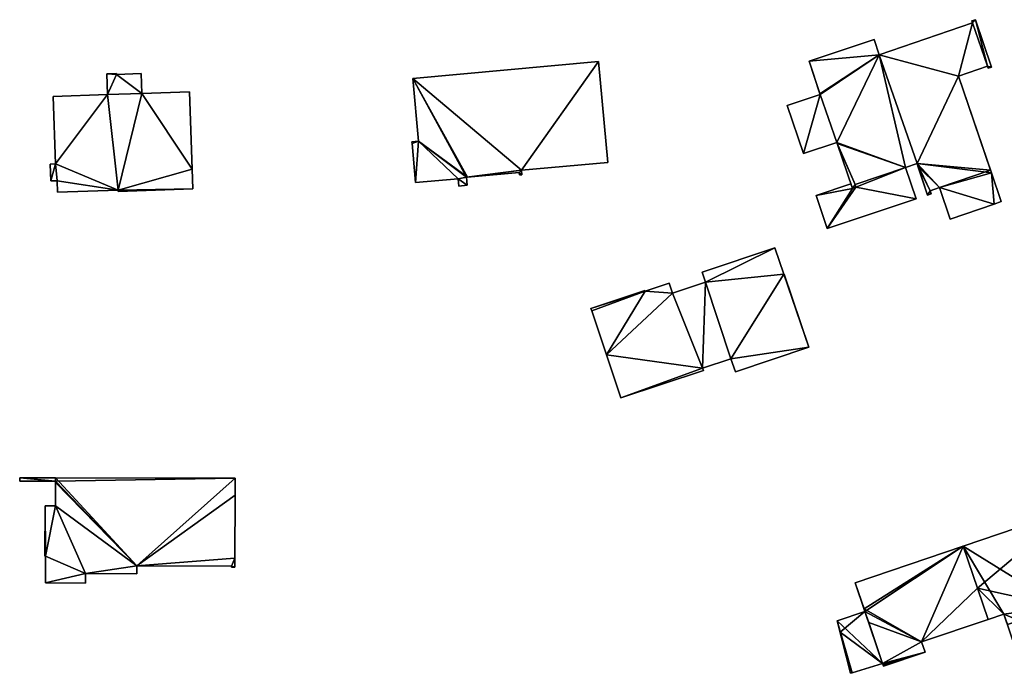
# Model space of a CAD drawing. Header units: inches. Extents: x 2560404 to 2560853, y 1205409 to 1205682.
# Tile 4 of 15: x 2560565 to 2560663, y 1205496 to 1205561. Entities that reach past the tile are written whole.
import ezdxf

# ---------------------------------------------------------------- set-up
doc = ezdxf.new("R2010")
doc.units = ezdxf.units.IN
doc.header["$MEASUREMENT"] = 0
for name, color, linetype in [('bati3d_lod1_hmax_bat', 10, 'Continuous'), ('bati3d_lod1_hmax_pt_bat', 10, 'Continuous'), ('bati3d_lod1_hmax_sout', 10, 'Continuous')]:
    doc.layers.add(name, color=color, linetype=linetype)

msp = doc.modelspace()

# ---------------------------------------------------------------- meshes
at = {"layer": 'bati3d_lod1_hmax_bat', "color": 22, "true_color": 0xdb4436}
mesh = msp.add_polyface(dxfattribs=at)
corners = [(2560650.906, 1205557.284, 613.504), (2560643.915, 1205556.651, 613.504), (2560650.397, 1205558.811, 613.504), (2560644.999, 1205553.398, 613.504), (2560643.364, 1205547.44, 613.504), (2560641.753, 1205552.227, 613.504), (2560645.022, 1205553.328, 613.504), (2560660.19, 1205560.454, 613.504), (2560660.12, 1205560.661, 613.504), (2560660.469, 1205560.78, 613.504), (2560662.078, 1205556.067, 613.504), (2560661.69, 1205556.155, 613.504), (2560646.724, 1205548.461, 613.504), (2560648.493, 1205544.364, 613.504), (2560648.232, 1205543.982, 613.504), (2560658.774, 1205555.158, 613.504), (2560662.35, 1205542.421, 613.504), (2560662.066, 1205545.512, 613.504), (2560663.041, 1205542.657, 613.504), (2560646.691, 1205548.56, 613.504), (2560653.526, 1205546.057, 613.504), (2560648.582, 1205544.1, 613.504), (2560661.758, 1205555.958, 613.504), (2560657.959, 1205540.92, 613.504), (2560656.888, 1205544.058, 613.504), (2560654.665, 1205546.44, 613.504), (2560655.716, 1205543.311, 613.504), (2560655.958, 1205543.74, 613.504), (2560656.064, 1205543.43, 613.504), (2560654.752, 1205546.18, 613.504), (2560660.19, 1205560.454, 622.945), (2560660.12, 1205560.661, 622.945), (2560650.906, 1205557.284, 622.945), (2560650.397, 1205558.811, 622.945), (2560643.915, 1205556.651, 622.945), (2560644.999, 1205553.398, 622.945), (2560645.022, 1205553.328, 622.945), (2560641.753, 1205552.227, 622.945), (2560643.364, 1205547.44, 622.945), (2560646.691, 1205548.56, 622.945), (2560646.724, 1205548.461, 622.945), (2560648.232, 1205543.982, 622.945), (2560648.582, 1205544.1, 622.945), (2560648.493, 1205544.364, 622.945), (2560653.526, 1205546.057, 622.945), (2560654.665, 1205546.44, 622.945), (2560654.752, 1205546.18, 622.945), (2560655.716, 1205543.311, 622.945), (2560656.064, 1205543.43, 622.945), (2560655.958, 1205543.74, 622.945), (2560656.888, 1205544.058, 622.945), (2560657.959, 1205540.92, 622.945), (2560662.35, 1205542.421, 622.945), (2560663.041, 1205542.657, 622.945), (2560662.066, 1205545.512, 622.945), (2560658.774, 1205555.158, 622.945), (2560661.69, 1205556.155, 622.945), (2560661.758, 1205555.958, 622.945), (2560662.078, 1205556.067, 622.945), (2560660.469, 1205560.78, 622.945)]
mesh.append_faces([[corners[k] for k in face] for face in [(32, 39, 44), (45, 50, 54), (32, 36, 39), (54, 50, 52), (32, 45, 55), (30, 56, 59), (32, 44, 45), (45, 46, 50), (50, 46, 49), (44, 40, 43), (46, 47, 49), (49, 47, 48), (55, 56, 30), (39, 36, 38), (44, 39, 40), (42, 43, 41), (45, 54, 55), (43, 40, 41), (50, 51, 52), (57, 58, 56), (35, 36, 32), (53, 54, 52), (32, 55, 30), (34, 35, 32), (37, 38, 36), (58, 59, 56), (30, 59, 31), (33, 34, 32), (9, 8, 31), (9, 31, 59), (10, 9, 59), (10, 59, 58), (22, 10, 58), (22, 58, 57), (11, 22, 57), (11, 57, 56), (15, 11, 56), (15, 56, 55), (17, 15, 55), (17, 55, 54), (18, 17, 54), (18, 54, 53), (16, 18, 53), (16, 53, 52), (23, 16, 52), (23, 52, 51), (24, 23, 51), (24, 51, 50), (27, 24, 50), (27, 50, 49), (28, 27, 49), (28, 49, 48), (26, 28, 48), (26, 48, 47), (29, 26, 47), (29, 47, 46), (25, 29, 45), (29, 46, 45), (20, 25, 45), (20, 45, 44), (13, 20, 44), (13, 44, 43), (21, 13, 43), (21, 43, 42), (14, 21, 42), (14, 42, 41), (12, 14, 41), (12, 41, 40), (19, 12, 39), (12, 40, 39), (4, 19, 39), (4, 39, 38), (5, 4, 38), (5, 38, 37), (6, 5, 37), (6, 37, 36), (3, 6, 36), (3, 36, 35), (1, 3, 34), (3, 35, 34), (2, 1, 34), (2, 34, 33), (0, 2, 33), (0, 33, 32), (7, 0, 32), (7, 32, 30), (8, 7, 30), (8, 30, 31), (17, 24, 25), (0, 20, 19), (16, 24, 17), (25, 0, 15), (6, 0, 19), (11, 7, 9), (27, 29, 24), (25, 20, 0), (24, 29, 25), (20, 13, 12), (27, 26, 29), (15, 7, 11), (26, 27, 28), (17, 25, 15), (16, 23, 24), (22, 11, 10), (14, 13, 21), (19, 4, 6), (19, 20, 12), (16, 17, 18), (15, 0, 7), (12, 13, 14), (0, 6, 3), (10, 11, 9), (7, 8, 9), (4, 5, 6), (0, 3, 1), (0, 1, 2)]])
mesh = msp.add_polyface(dxfattribs=at)
corners = [(2560609.89, 1205544.288, 615.874), (2560609.059, 1205544.213, 615.874), (2560608.993, 1205544.944, 615.874), (2560623.88, 1205546.551, 615.874), (2560615.305, 1205545.776, 615.874), (2560622.954, 1205556.611, 615.874), (2560615.084, 1205545.313, 615.874), (2560615.063, 1205545.553, 615.874), (2560615.344, 1205545.336, 615.874), (2560604.475, 1205554.934, 615.874), (2560605.029, 1205548.676, 615.874), (2560604.751, 1205544.56, 615.874), (2560604.401, 1205548.435, 615.874), (2560609.818, 1205545.079, 615.874), (2560604.385, 1205548.613, 615.874), (2560615.344, 1205545.336, 624.014), (2560615.084, 1205545.313, 624.014), (2560615.305, 1205545.776, 624.014), (2560623.88, 1205546.551, 624.014), (2560622.954, 1205556.611, 624.014), (2560604.475, 1205554.934, 624.014), (2560605.029, 1205548.676, 624.014), (2560604.385, 1205548.613, 624.014), (2560604.401, 1205548.435, 624.014), (2560604.751, 1205544.56, 624.014), (2560608.993, 1205544.944, 624.014), (2560609.059, 1205544.213, 624.014), (2560609.89, 1205544.288, 624.014), (2560609.818, 1205545.079, 624.014), (2560615.063, 1205545.553, 624.014)]
mesh.append_faces([[corners[k] for k in face] for face in [(28, 21, 25), (17, 20, 28), (28, 29, 17), (20, 21, 28), (21, 22, 23), (21, 23, 24), (21, 24, 25), (27, 28, 25), (29, 16, 15), (29, 15, 17), (19, 20, 17), (25, 26, 27), (18, 19, 17), (7, 6, 16), (7, 16, 29), (13, 7, 29), (13, 29, 28), (0, 13, 28), (0, 28, 27), (1, 0, 27), (1, 27, 26), (2, 1, 26), (2, 26, 25), (11, 2, 25), (11, 25, 24), (12, 11, 24), (12, 24, 23), (14, 12, 23), (14, 23, 22), (10, 14, 22), (10, 22, 21), (9, 10, 21), (9, 21, 20), (5, 9, 20), (5, 20, 19), (3, 5, 19), (3, 19, 18), (4, 3, 18), (4, 18, 17), (8, 4, 17), (8, 17, 15), (6, 8, 15), (6, 15, 16), (13, 2, 10), (13, 9, 4), (13, 10, 9), (4, 7, 13), (10, 12, 14), (0, 2, 13), (2, 11, 10), (10, 11, 12), (9, 5, 4), (7, 4, 8), (6, 7, 8), (3, 4, 5), (0, 1, 2)]])
mesh = msp.add_polyface(dxfattribs=at)
corners = [(2560574.093, 1205553.316, 617.665), (2560568.913, 1205546.417, 617.665), (2560568.696, 1205553.14, 617.665), (2560574.027, 1205555.384, 617.665), (2560574.999, 1205555.335, 617.665), (2560574.996, 1205555.415, 617.665), (2560568.438, 1205544.714, 617.665), (2560568.394, 1205546.401, 617.665), (2560577.492, 1205553.427, 617.665), (2560577.428, 1205555.415, 617.665), (2560575.151, 1205543.793, 617.665), (2560569.125, 1205543.597, 617.665), (2560569.087, 1205544.735, 617.665), (2560582.508, 1205545.893, 617.665), (2560582.259, 1205553.582, 617.665), (2560582.571, 1205543.925, 617.665), (2560575.155, 1205543.683, 617.665), (2560574.027, 1205555.384, 626.158), (2560574.996, 1205555.415, 626.158), (2560574.093, 1205553.316, 626.158), (2560568.696, 1205553.14, 626.158), (2560568.913, 1205546.417, 626.158), (2560568.394, 1205546.401, 626.158), (2560568.438, 1205544.714, 626.158), (2560569.087, 1205544.735, 626.158), (2560569.125, 1205543.597, 626.158), (2560575.151, 1205543.793, 626.158), (2560575.155, 1205543.683, 626.158), (2560582.571, 1205543.925, 626.158), (2560582.508, 1205545.893, 626.158), (2560582.259, 1205553.582, 626.158), (2560577.492, 1205553.427, 626.158), (2560577.428, 1205555.415, 626.158), (2560574.999, 1205555.335, 626.158)]
mesh.append_faces([[corners[k] for k in face] for face in [(19, 26, 31), (21, 24, 26), (21, 26, 19), (31, 26, 29), (19, 31, 33), (21, 23, 24), (24, 25, 26), (26, 27, 28), (22, 23, 21), (26, 28, 29), (33, 17, 19), (20, 21, 19), (31, 29, 30), (33, 31, 32), (17, 33, 18), (4, 5, 18), (4, 18, 33), (9, 4, 33), (9, 33, 32), (8, 9, 32), (8, 32, 31), (14, 8, 31), (14, 31, 30), (13, 14, 30), (13, 30, 29), (15, 13, 29), (15, 29, 28), (16, 15, 28), (16, 28, 27), (10, 16, 27), (10, 27, 26), (11, 10, 26), (11, 26, 25), (12, 11, 25), (12, 25, 24), (6, 12, 24), (6, 24, 23), (7, 6, 23), (7, 23, 22), (1, 7, 22), (1, 22, 21), (2, 1, 21), (2, 21, 20), (0, 2, 20), (0, 20, 19), (3, 0, 19), (3, 19, 17), (5, 3, 17), (5, 17, 18), (8, 10, 0), (13, 10, 8), (1, 10, 12), (8, 0, 4), (0, 10, 1), (13, 15, 10), (10, 15, 16), (13, 8, 14), (1, 12, 6), (10, 11, 12), (8, 4, 9), (1, 6, 7), (3, 5, 4), (0, 3, 4), (0, 1, 2)]])
mesh = msp.add_polyface(dxfattribs=at)
corners = [(2560640.5, 1205538.063, 613.994), (2560633.614, 1205534.651, 613.994), (2560633.281, 1205535.648, 613.994), (2560627.589, 1205533.743, 613.994), (2560622.208, 1205532.006, 613.994), (2560627.57, 1205533.8, 613.994), (2560641.441, 1205535.441, 613.994), (2560643.906, 1205528.153, 613.994), (2560641.393, 1205535.425, 613.994), (2560636.578, 1205525.709, 613.994), (2560636.145, 1205527.011, 613.994), (2560629.989, 1205534.546, 613.994), (2560630.322, 1205533.55, 613.994), (2560633.321, 1205526.07, 613.994), (2560625.173, 1205523.108, 613.994), (2560623.746, 1205527.393, 613.994), (2560622.281, 1205531.788, 613.994), (2560633.394, 1205525.852, 613.994), (2560633.614, 1205534.651, 618.856), (2560633.281, 1205535.648, 618.856), (2560630.322, 1205533.55, 618.856), (2560629.989, 1205534.546, 618.856), (2560627.589, 1205533.743, 618.856), (2560627.57, 1205533.8, 618.856), (2560622.208, 1205532.006, 618.856), (2560622.281, 1205531.788, 618.856), (2560623.746, 1205527.393, 618.856), (2560625.173, 1205523.108, 618.856), (2560633.394, 1205525.852, 618.856), (2560633.321, 1205526.07, 618.856), (2560636.145, 1205527.011, 618.856), (2560636.578, 1205525.709, 618.856), (2560643.906, 1205528.153, 618.856), (2560641.441, 1205535.441, 618.856), (2560641.393, 1205535.425, 618.856), (2560640.5, 1205538.063, 618.856)]
mesh.append_faces([[corners[k] for k in face] for face in [(22, 26, 20), (20, 26, 29), (32, 34, 30), (34, 18, 30), (29, 30, 18), (20, 29, 18), (22, 24, 25), (22, 25, 26), (29, 27, 28), (30, 31, 32), (21, 22, 20), (29, 26, 27), (34, 32, 33), (18, 34, 35), (18, 35, 19), (23, 24, 22), (0, 2, 19), (0, 19, 35), (8, 0, 35), (8, 35, 34), (6, 8, 34), (6, 34, 33), (7, 6, 33), (7, 33, 32), (9, 7, 32), (9, 32, 31), (10, 9, 31), (10, 31, 30), (13, 10, 30), (13, 30, 29), (17, 13, 29), (17, 29, 28), (14, 17, 28), (14, 28, 27), (15, 14, 27), (15, 27, 26), (16, 15, 26), (16, 26, 25), (4, 16, 25), (4, 25, 24), (5, 4, 24), (5, 24, 23), (3, 5, 23), (3, 23, 22), (11, 3, 22), (11, 22, 21), (12, 11, 21), (12, 21, 20), (1, 12, 20), (1, 20, 18), (2, 1, 18), (2, 18, 19), (15, 12, 13), (12, 15, 3), (8, 10, 1), (8, 7, 10), (1, 10, 13), (17, 14, 13), (3, 15, 16), (3, 16, 4), (1, 13, 12), (13, 14, 15), (3, 11, 12), (7, 9, 10), (1, 0, 8), (6, 7, 8), (3, 4, 5), (0, 1, 2)]])
mesh = msp.add_polyface(dxfattribs=at)
corners = [(2560586.792, 1205515.102, 613.738), (2560568.927, 1205514.802, 613.738), (2560565.35, 1205515.145, 613.738), (2560565.349, 1205514.815, 613.738), (2560586.788, 1205513.42, 613.738), (2560577.019, 1205506.373, 613.738), (2560571.889, 1205505.623, 613.738), (2560571.885, 1205504.663, 613.738), (2560567.917, 1205504.679, 613.738), (2560586.445, 1205506.247, 613.738), (2560586.445, 1205506.337, 613.738), (2560586.775, 1205506.246, 613.738), (2560586.776, 1205507.135, 613.738), (2560567.878, 1205512.376, 613.738), (2560567.928, 1205507.337, 613.738), (2560567.858, 1205507.338, 613.738), (2560577.016, 1205505.603, 613.738), (2560568.917, 1205512.372, 613.738), (2560586.792, 1205515.102, 621.027), (2560586.788, 1205513.42, 621.027), (2560565.35, 1205515.145, 621.027), (2560565.349, 1205514.815, 621.027), (2560568.927, 1205514.802, 621.027), (2560568.917, 1205512.372, 621.027), (2560567.878, 1205512.376, 621.027), (2560567.858, 1205507.338, 621.027), (2560567.928, 1205507.337, 621.027), (2560567.917, 1205504.679, 621.027), (2560571.885, 1205504.663, 621.027), (2560571.889, 1205505.623, 621.027), (2560577.016, 1205505.603, 621.027), (2560577.019, 1205506.373, 621.027), (2560586.445, 1205506.337, 621.027), (2560586.445, 1205506.247, 621.027), (2560586.775, 1205506.246, 621.027), (2560586.776, 1205507.135, 621.027)]
mesh.append_faces([[corners[k] for k in face] for face in [(26, 29, 23), (23, 29, 31), (22, 31, 18), (24, 26, 23), (22, 23, 31), (26, 27, 29), (25, 26, 24), (32, 35, 31), (34, 35, 32), (35, 19, 31), (21, 22, 20), (29, 30, 31), (20, 22, 18), (31, 19, 18), (27, 28, 29), (33, 34, 32), (12, 4, 19), (12, 19, 35), (11, 12, 35), (11, 35, 34), (9, 11, 34), (9, 34, 33), (10, 9, 33), (10, 33, 32), (5, 10, 32), (5, 32, 31), (16, 5, 31), (16, 31, 30), (6, 16, 30), (6, 30, 29), (7, 6, 29), (7, 29, 28), (8, 7, 28), (8, 28, 27), (14, 8, 27), (14, 27, 26), (15, 14, 26), (15, 26, 25), (13, 15, 25), (13, 25, 24), (17, 13, 24), (17, 24, 23), (1, 17, 23), (1, 23, 22), (3, 1, 22), (3, 22, 21), (2, 3, 21), (2, 21, 20), (0, 2, 20), (0, 20, 18), (4, 0, 18), (4, 18, 19), (17, 5, 6), (14, 17, 6), (0, 5, 1), (5, 12, 10), (1, 5, 17), (14, 13, 17), (5, 16, 6), (14, 6, 8), (13, 14, 15), (4, 12, 5), (10, 12, 11), (9, 10, 11), (6, 7, 8), (4, 5, 0), (1, 3, 2), (0, 1, 2)]])
mesh = msp.add_polyface(dxfattribs=at)
corners = [(2560672.813, 1205503.67, 606.494), (2560668.933, 1205502.345, 606.494), (2560669.996, 1205511.982, 606.494), (2560659.245, 1205508.333, 606.494), (2560663.301, 1205501.584, 606.494), (2560661.739, 1205501.05, 606.494), (2560669.284, 1205501.314, 606.494), (2560668.351, 1205499.486, 606.494), (2560664.471, 1205498.16, 606.494), (2560672.813, 1205503.67, 614.287), (2560668.933, 1205502.345, 614.287), (2560669.996, 1205511.982, 614.287), (2560659.245, 1205508.333, 614.287), (2560661.739, 1205501.05, 614.287), (2560663.301, 1205501.584, 614.287), (2560664.471, 1205498.16, 614.287), (2560668.351, 1205499.486, 614.287), (2560669.284, 1205501.314, 614.287)]
mesh.append_faces([[corners[k] for k in face] for face in [(14, 10, 12), (16, 10, 14), (12, 10, 11), (10, 9, 11), (16, 17, 10), (13, 14, 12), (15, 16, 14), (6, 1, 10), (6, 10, 17), (7, 6, 17), (7, 17, 16), (8, 7, 16), (8, 16, 15), (4, 8, 15), (4, 15, 14), (5, 4, 14), (5, 14, 13), (3, 5, 13), (3, 13, 12), (2, 3, 12), (2, 12, 11), (0, 2, 11), (0, 11, 9), (1, 0, 9), (1, 9, 10), (4, 1, 7), (3, 1, 4), (8, 4, 7), (1, 6, 7), (3, 4, 5), (2, 1, 3), (0, 1, 2)]])
mesh = msp.add_polyface(dxfattribs=at)
corners = [(2560648.04, 1205495.68, 606.957), (2560646.722, 1205500.913, 606.957), (2560648.197, 1205495.729, 606.957), (2560655.471, 1205497.781, 606.957), (2560651.33, 1205496.391, 606.957), (2560651.23, 1205496.672, 606.957), (2560649.479, 1205501.847, 606.957), (2560648.513, 1205504.704, 606.957), (2560659.245, 1205508.333, 606.957), (2560661.739, 1205501.05, 606.957), (2560655.121, 1205498.831, 606.957), (2560646.722, 1205500.913, 614.284), (2560649.479, 1205501.847, 614.284), (2560648.04, 1205495.68, 614.284), (2560648.197, 1205495.729, 614.284), (2560651.23, 1205496.672, 614.284), (2560651.33, 1205496.391, 614.284), (2560655.471, 1205497.781, 614.284), (2560655.121, 1205498.831, 614.284), (2560661.739, 1205501.05, 614.284), (2560659.245, 1205508.333, 614.284), (2560648.513, 1205504.704, 614.284)]
mesh.append_faces([[corners[k] for k in face] for face in [(18, 12, 15), (20, 12, 18), (14, 15, 11), (16, 17, 15), (17, 18, 15), (14, 11, 13), (15, 12, 11), (19, 20, 18), (21, 12, 20), (7, 6, 12), (7, 12, 21), (8, 7, 21), (8, 21, 20), (9, 8, 20), (9, 20, 19), (10, 9, 19), (10, 19, 18), (3, 10, 18), (3, 18, 17), (4, 3, 17), (4, 17, 16), (5, 4, 16), (5, 16, 15), (2, 5, 15), (2, 15, 14), (0, 2, 14), (0, 14, 13), (1, 0, 13), (1, 13, 11), (6, 1, 11), (6, 11, 12), (5, 6, 10), (10, 6, 8), (3, 5, 10), (9, 10, 8), (2, 1, 5), (5, 1, 6), (6, 7, 8), (3, 4, 5), (0, 1, 2)]])
at = {"layer": 'bati3d_lod1_hmax_pt_bat', "color": 22, "true_color": 0xdb4436}
mesh = msp.add_polyface(dxfattribs=at)
corners = [(2560650.906, 1205557.284, 613.504), (2560643.915, 1205556.651, 613.504), (2560650.397, 1205558.811, 613.504), (2560645.022, 1205553.328, 613.504), (2560660.19, 1205560.454, 613.504), (2560660.12, 1205560.661, 613.504), (2560660.469, 1205560.78, 613.504), (2560662.078, 1205556.067, 613.504), (2560661.69, 1205556.155, 613.504), (2560646.691, 1205548.56, 613.504), (2560648.493, 1205544.364, 613.504), (2560648.232, 1205543.982, 613.504), (2560648.582, 1205544.1, 613.504), (2560655.716, 1205543.311, 613.504), (2560655.958, 1205543.74, 613.504), (2560656.064, 1205543.43, 613.504), (2560658.774, 1205555.158, 613.504), (2560661.758, 1205555.958, 613.504), (2560661.969, 1205545.795, 613.504), (2560654.665, 1205546.44, 613.504), (2560656.888, 1205544.058, 613.504), (2560653.526, 1205546.057, 613.504), (2560660.19, 1205560.454, 623.491), (2560660.12, 1205560.661, 623.491), (2560650.906, 1205557.284, 623.491), (2560650.397, 1205558.811, 623.491), (2560643.915, 1205556.651, 623.491), (2560645.022, 1205553.328, 623.491), (2560646.691, 1205548.56, 623.491), (2560648.232, 1205543.982, 623.491), (2560648.582, 1205544.1, 623.491), (2560648.493, 1205544.364, 623.491), (2560653.526, 1205546.057, 623.491), (2560654.665, 1205546.44, 623.491), (2560655.716, 1205543.311, 623.491), (2560656.064, 1205543.43, 623.491), (2560655.958, 1205543.74, 623.491), (2560656.888, 1205544.058, 623.491), (2560661.969, 1205545.795, 623.491), (2560658.774, 1205555.158, 623.491), (2560661.69, 1205556.155, 623.491), (2560661.758, 1205555.958, 623.491), (2560662.078, 1205556.067, 623.491), (2560660.469, 1205560.78, 623.491)]
mesh.append_faces([[corners[k] for k in face] for face in [(24, 28, 32), (24, 33, 39), (22, 40, 43), (32, 28, 31), (24, 32, 33), (33, 34, 36), (33, 36, 37), (39, 40, 22), (30, 31, 29), (36, 34, 35), (33, 37, 38), (33, 38, 39), (27, 28, 24), (31, 28, 29), (41, 42, 40), (24, 39, 22), (26, 27, 24), (42, 43, 40), (22, 43, 23), (25, 26, 24), (6, 5, 23), (6, 23, 43), (7, 6, 43), (7, 43, 42), (17, 7, 42), (17, 42, 41), (8, 17, 41), (8, 41, 40), (16, 8, 40), (16, 40, 39), (18, 16, 39), (18, 39, 38), (20, 18, 38), (20, 38, 37), (14, 20, 37), (14, 37, 36), (15, 14, 36), (15, 36, 35), (13, 15, 35), (13, 35, 34), (19, 13, 34), (19, 34, 33), (21, 19, 33), (21, 33, 32), (10, 21, 32), (10, 32, 31), (12, 10, 31), (12, 31, 30), (11, 12, 30), (11, 30, 29), (9, 11, 29), (9, 29, 28), (3, 9, 28), (3, 28, 27), (1, 3, 27), (1, 27, 26), (2, 1, 26), (2, 26, 25), (0, 2, 25), (0, 25, 24), (4, 0, 24), (4, 24, 22), (5, 4, 22), (5, 22, 23), (19, 0, 16), (0, 21, 9), (8, 4, 6), (14, 19, 20), (16, 4, 8), (21, 10, 9), (19, 21, 0), (14, 13, 19), (20, 19, 18), (18, 19, 16), (17, 8, 7), (16, 0, 4), (13, 14, 15), (11, 10, 12), (9, 10, 11), (3, 0, 9), (7, 8, 6), (4, 5, 6), (0, 3, 1), (0, 1, 2)]])
mesh = msp.add_polyface(dxfattribs=at)
corners = [(2560609.89, 1205544.288, 615.874), (2560609.059, 1205544.213, 615.874), (2560608.993, 1205544.944, 615.874), (2560623.88, 1205546.551, 615.874), (2560615.305, 1205545.776, 615.874), (2560622.954, 1205556.611, 615.874), (2560615.084, 1205545.313, 615.874), (2560615.063, 1205545.553, 615.874), (2560615.344, 1205545.336, 615.874), (2560604.475, 1205554.934, 615.874), (2560605.029, 1205548.676, 615.874), (2560604.751, 1205544.56, 615.874), (2560604.401, 1205548.435, 615.874), (2560604.385, 1205548.613, 615.874), (2560609.818, 1205545.079, 615.874), (2560609.92, 1205545.088, 615.874), (2560615.344, 1205545.336, 624.016), (2560615.084, 1205545.313, 624.016), (2560615.305, 1205545.776, 624.016), (2560623.88, 1205546.551, 624.016), (2560622.954, 1205556.611, 624.016), (2560604.475, 1205554.934, 624.016), (2560605.029, 1205548.676, 624.016), (2560604.385, 1205548.613, 624.016), (2560604.401, 1205548.435, 624.016), (2560604.751, 1205544.56, 624.016), (2560608.993, 1205544.944, 624.016), (2560609.059, 1205544.213, 624.016), (2560609.89, 1205544.288, 624.016), (2560609.818, 1205545.079, 624.016), (2560609.92, 1205545.088, 624.016), (2560615.063, 1205545.553, 624.016)]
mesh.append_faces([[corners[k] for k in face] for face in [(29, 22, 26), (21, 30, 18), (30, 31, 18), (28, 29, 26), (30, 22, 29), (30, 21, 22), (22, 23, 24), (22, 24, 25), (22, 25, 26), (31, 17, 16), (31, 16, 18), (20, 21, 18), (26, 27, 28), (19, 20, 18), (7, 6, 17), (7, 17, 31), (15, 7, 31), (15, 31, 30), (14, 15, 30), (14, 30, 29), (0, 14, 29), (0, 29, 28), (1, 0, 28), (1, 28, 27), (2, 1, 27), (2, 27, 26), (11, 2, 26), (11, 26, 25), (12, 11, 25), (12, 25, 24), (13, 12, 24), (13, 24, 23), (10, 13, 23), (10, 23, 22), (9, 10, 22), (9, 22, 21), (5, 9, 21), (5, 21, 20), (3, 5, 20), (3, 20, 19), (4, 3, 19), (4, 19, 18), (8, 4, 18), (8, 18, 16), (6, 8, 16), (6, 16, 17), (14, 2, 10), (15, 9, 4), (15, 10, 9), (4, 7, 15), (15, 14, 10), (0, 2, 14), (10, 12, 13), (10, 2, 11), (10, 11, 12), (9, 5, 4), (7, 4, 8), (6, 7, 8), (3, 4, 5), (0, 1, 2)]])
mesh = msp.add_polyface(dxfattribs=at)
corners = [(2560574.093, 1205553.316, 617.665), (2560568.913, 1205546.417, 617.665), (2560568.696, 1205553.14, 617.665), (2560574.027, 1205555.384, 617.665), (2560574.999, 1205555.335, 617.665), (2560574.996, 1205555.415, 617.665), (2560568.438, 1205544.714, 617.665), (2560568.394, 1205546.401, 617.665), (2560577.492, 1205553.427, 617.665), (2560577.428, 1205555.415, 617.665), (2560575.151, 1205543.793, 617.665), (2560569.125, 1205543.597, 617.665), (2560569.087, 1205544.735, 617.665), (2560582.508, 1205545.893, 617.665), (2560582.259, 1205553.582, 617.665), (2560582.571, 1205543.925, 617.665), (2560575.155, 1205543.683, 617.665), (2560574.027, 1205555.384, 626.159), (2560574.996, 1205555.415, 626.159), (2560574.093, 1205553.316, 626.159), (2560568.696, 1205553.14, 626.159), (2560568.913, 1205546.417, 626.159), (2560568.394, 1205546.401, 626.159), (2560568.438, 1205544.714, 626.159), (2560569.087, 1205544.735, 626.159), (2560569.125, 1205543.597, 626.159), (2560575.151, 1205543.793, 626.159), (2560575.155, 1205543.683, 626.159), (2560582.571, 1205543.925, 626.159), (2560582.508, 1205545.893, 626.159), (2560582.259, 1205553.582, 626.159), (2560577.492, 1205553.427, 626.159), (2560577.428, 1205555.415, 626.159), (2560574.999, 1205555.335, 626.159)]
mesh.append_faces([[corners[k] for k in face] for face in [(19, 26, 31), (21, 24, 26), (21, 26, 19), (31, 26, 29), (19, 31, 33), (21, 23, 24), (24, 25, 26), (26, 27, 28), (22, 23, 21), (26, 28, 29), (33, 17, 19), (20, 21, 19), (31, 29, 30), (33, 31, 32), (17, 33, 18), (4, 5, 18), (4, 18, 33), (9, 4, 33), (9, 33, 32), (8, 9, 32), (8, 32, 31), (14, 8, 31), (14, 31, 30), (13, 14, 30), (13, 30, 29), (15, 13, 29), (15, 29, 28), (16, 15, 28), (16, 28, 27), (10, 16, 27), (10, 27, 26), (11, 10, 26), (11, 26, 25), (12, 11, 25), (12, 25, 24), (6, 12, 24), (6, 24, 23), (7, 6, 23), (7, 23, 22), (1, 7, 22), (1, 22, 21), (2, 1, 21), (2, 21, 20), (0, 2, 20), (0, 20, 19), (3, 0, 19), (3, 19, 17), (5, 3, 17), (5, 17, 18), (8, 10, 0), (13, 10, 8), (1, 10, 12), (8, 0, 4), (0, 10, 1), (13, 15, 10), (10, 15, 16), (13, 8, 14), (1, 12, 6), (10, 11, 12), (8, 4, 9), (1, 6, 7), (3, 5, 4), (0, 3, 4), (0, 1, 2)]])
mesh = msp.add_polyface(dxfattribs=at)
corners = [(2560645.022, 1205553.328, 613.504), (2560646.691, 1205548.56, 613.504), (2560643.364, 1205547.44, 613.504), (2560641.753, 1205552.227, 613.504), (2560643.364, 1205547.44, 622.896), (2560641.753, 1205552.227, 622.896), (2560646.691, 1205548.56, 622.896), (2560645.022, 1205553.328, 622.896)]
mesh.append_faces([[corners[k] for k in face] for face in [(5, 4, 7), (4, 6, 7), (0, 3, 5), (0, 5, 7), (1, 0, 7), (1, 7, 6), (2, 1, 6), (2, 6, 4), (3, 2, 4), (3, 4, 5), (3, 0, 2), (0, 1, 2)]])
mesh = msp.add_polyface(dxfattribs=at)
corners = [(2560663.041, 1205542.657, 613.504), (2560662.35, 1205542.421, 613.504), (2560662.066, 1205545.512, 613.504), (2560656.888, 1205544.058, 613.504), (2560661.969, 1205545.795, 613.504), (2560657.959, 1205540.92, 613.504), (2560662.35, 1205542.421, 619.668), (2560657.959, 1205540.92, 619.668), (2560663.041, 1205542.657, 619.668), (2560662.066, 1205545.512, 619.668), (2560661.969, 1205545.795, 619.668), (2560656.888, 1205544.058, 619.668)]
mesh.append_faces([[corners[k] for k in face] for face in [(11, 6, 9), (9, 6, 8), (7, 6, 11), (11, 9, 10), (3, 5, 7), (3, 7, 11), (4, 3, 11), (4, 11, 10), (2, 4, 10), (2, 10, 9), (0, 2, 9), (0, 9, 8), (1, 0, 8), (1, 8, 6), (5, 1, 6), (5, 6, 7), (2, 1, 3), (1, 5, 3), (2, 3, 4), (0, 1, 2)]])
mesh = msp.add_polyface(dxfattribs=at)
corners = [(2560640.5, 1205538.063, 613.994), (2560633.614, 1205534.651, 613.994), (2560633.281, 1205535.648, 613.994), (2560627.589, 1205533.743, 613.994), (2560622.208, 1205532.006, 613.994), (2560627.57, 1205533.8, 613.994), (2560641.441, 1205535.441, 613.994), (2560643.906, 1205528.153, 613.994), (2560641.393, 1205535.425, 613.994), (2560636.578, 1205525.709, 613.994), (2560636.145, 1205527.011, 613.994), (2560629.989, 1205534.546, 613.994), (2560630.322, 1205533.55, 613.994), (2560633.321, 1205526.07, 613.994), (2560625.173, 1205523.108, 613.994), (2560623.746, 1205527.393, 613.994), (2560622.281, 1205531.788, 613.994), (2560633.394, 1205525.852, 613.994), (2560633.614, 1205534.651, 619.161), (2560633.281, 1205535.648, 619.161), (2560630.322, 1205533.55, 619.161), (2560629.989, 1205534.546, 619.161), (2560627.589, 1205533.743, 619.161), (2560627.57, 1205533.8, 619.161), (2560622.208, 1205532.006, 619.161), (2560622.281, 1205531.788, 619.161), (2560623.746, 1205527.393, 619.161), (2560625.173, 1205523.108, 619.161), (2560633.394, 1205525.852, 619.161), (2560633.321, 1205526.07, 619.161), (2560636.145, 1205527.011, 619.161), (2560636.578, 1205525.709, 619.161), (2560643.906, 1205528.153, 619.161), (2560641.441, 1205535.441, 619.161), (2560641.393, 1205535.425, 619.161), (2560640.5, 1205538.063, 619.161)]
mesh.append_faces([[corners[k] for k in face] for face in [(22, 26, 20), (20, 26, 29), (32, 34, 30), (34, 18, 30), (29, 30, 18), (20, 29, 18), (22, 24, 25), (22, 25, 26), (29, 27, 28), (30, 31, 32), (21, 22, 20), (29, 26, 27), (34, 32, 33), (18, 34, 35), (18, 35, 19), (23, 24, 22), (0, 2, 19), (0, 19, 35), (8, 0, 35), (8, 35, 34), (6, 8, 34), (6, 34, 33), (7, 6, 33), (7, 33, 32), (9, 7, 32), (9, 32, 31), (10, 9, 31), (10, 31, 30), (13, 10, 30), (13, 30, 29), (17, 13, 29), (17, 29, 28), (14, 17, 28), (14, 28, 27), (15, 14, 27), (15, 27, 26), (16, 15, 26), (16, 26, 25), (4, 16, 25), (4, 25, 24), (5, 4, 24), (5, 24, 23), (3, 5, 23), (3, 23, 22), (11, 3, 22), (11, 22, 21), (12, 11, 21), (12, 21, 20), (1, 12, 20), (1, 20, 18), (2, 1, 18), (2, 18, 19), (15, 12, 13), (12, 15, 3), (8, 10, 1), (8, 7, 10), (1, 10, 13), (17, 14, 13), (3, 15, 16), (3, 16, 4), (1, 13, 12), (13, 14, 15), (3, 11, 12), (7, 9, 10), (1, 0, 8), (6, 7, 8), (3, 4, 5), (0, 1, 2)]])
mesh = msp.add_polyface(dxfattribs=at)
corners = [(2560565.35, 1205515.145, 613.738), (2560568.927, 1205514.802, 613.738), (2560565.349, 1205514.815, 613.738), (2560568.928, 1205515.138, 613.738), (2560565.349, 1205514.815, 619.397), (2560565.35, 1205515.145, 619.397), (2560568.927, 1205514.802, 619.397), (2560568.928, 1205515.138, 619.397)]
mesh.append_faces([[corners[k] for k in face] for face in [(5, 4, 6), (5, 6, 7), (3, 0, 5), (3, 5, 7), (1, 3, 7), (1, 7, 6), (2, 1, 6), (2, 6, 4), (0, 2, 4), (0, 4, 5), (0, 3, 1), (0, 1, 2)]])
mesh = msp.add_polyface(dxfattribs=at)
corners = [(2560586.792, 1205515.102, 613.738), (2560577.019, 1205506.373, 613.738), (2560568.928, 1205515.138, 613.738), (2560567.878, 1205512.376, 613.738), (2560567.928, 1205507.337, 613.738), (2560567.858, 1205507.338, 613.738), (2560568.927, 1205514.802, 613.738), (2560586.788, 1205513.42, 613.738), (2560568.927, 1205514.7, 613.738), (2560586.445, 1205506.247, 613.738), (2560586.445, 1205506.337, 613.738), (2560586.775, 1205506.246, 613.738), (2560571.889, 1205505.623, 613.738), (2560571.885, 1205504.663, 613.738), (2560567.917, 1205504.679, 613.738), (2560586.776, 1205507.135, 613.738), (2560568.917, 1205512.372, 613.738), (2560577.016, 1205505.603, 613.738), (2560586.792, 1205515.102, 621.044), (2560586.788, 1205513.42, 621.044), (2560568.928, 1205515.138, 621.044), (2560568.927, 1205514.802, 621.044), (2560568.927, 1205514.7, 621.044), (2560568.917, 1205512.372, 621.044), (2560567.878, 1205512.376, 621.044), (2560567.858, 1205507.338, 621.044), (2560567.928, 1205507.337, 621.044), (2560567.917, 1205504.679, 621.044), (2560571.885, 1205504.663, 621.044), (2560571.889, 1205505.623, 621.044), (2560577.016, 1205505.603, 621.044), (2560577.019, 1205506.373, 621.044), (2560586.445, 1205506.337, 621.044), (2560586.445, 1205506.247, 621.044), (2560586.775, 1205506.246, 621.044), (2560586.776, 1205507.135, 621.044)]
mesh.append_faces([[corners[k] for k in face] for face in [(26, 29, 23), (23, 29, 31), (24, 26, 23), (22, 23, 31), (21, 22, 31), (21, 31, 20), (32, 35, 31), (34, 35, 32), (35, 19, 31), (26, 27, 29), (25, 26, 24), (29, 30, 31), (20, 31, 18), (31, 19, 18), (27, 28, 29), (33, 34, 32), (15, 7, 19), (15, 19, 35), (11, 15, 35), (11, 35, 34), (9, 11, 34), (9, 34, 33), (10, 9, 33), (10, 33, 32), (1, 10, 32), (1, 32, 31), (17, 1, 31), (17, 31, 30), (12, 17, 30), (12, 30, 29), (13, 12, 29), (13, 29, 28), (14, 13, 28), (14, 28, 27), (4, 14, 27), (4, 27, 26), (5, 4, 26), (5, 26, 25), (3, 5, 25), (3, 25, 24), (16, 3, 24), (16, 24, 23), (8, 16, 23), (8, 23, 22), (6, 8, 22), (6, 22, 21), (2, 6, 21), (2, 21, 20), (0, 2, 20), (0, 20, 18), (7, 0, 18), (7, 18, 19), (16, 1, 12), (4, 16, 12), (1, 15, 10), (1, 17, 12), (8, 1, 16), (4, 3, 16), (4, 12, 14), (7, 15, 1), (10, 15, 11), (12, 13, 14), (9, 10, 11), (6, 1, 8), (7, 1, 0), (2, 1, 6), (3, 4, 5), (0, 1, 2)]])
mesh = msp.add_polyface(dxfattribs=at)
corners = [(2560669.996, 1205511.982, 606.494), (2560660.677, 1205504.152, 606.494), (2560659.245, 1205508.333, 606.494), (2560672.813, 1205503.67, 606.494), (2560669.295, 1205502.468, 606.494), (2560663.301, 1205501.584, 606.494), (2560661.739, 1205501.05, 606.494), (2560663.657, 1205500.543, 606.494), (2560668.933, 1205502.345, 606.494), (2560669.996, 1205511.982, 614.284), (2560672.813, 1205503.67, 614.284), (2560659.245, 1205508.333, 614.284), (2560660.677, 1205504.152, 614.284), (2560661.739, 1205501.05, 614.284), (2560663.301, 1205501.584, 614.284), (2560663.657, 1205500.543, 614.284), (2560668.933, 1205502.345, 614.284), (2560669.295, 1205502.468, 614.284)]
mesh.append_faces([[corners[k] for k in face] for face in [(12, 14, 16), (12, 16, 9), (12, 9, 11), (13, 14, 12), (17, 10, 9), (15, 16, 14), (16, 17, 9), (4, 3, 10), (4, 10, 17), (8, 4, 17), (8, 17, 16), (7, 8, 16), (7, 16, 15), (5, 7, 15), (5, 15, 14), (6, 5, 14), (6, 14, 13), (1, 6, 13), (1, 13, 12), (2, 1, 12), (2, 12, 11), (0, 2, 11), (0, 11, 9), (3, 0, 9), (3, 9, 10), (8, 5, 1), (8, 1, 0), (8, 0, 4), (7, 5, 8), (1, 5, 6), (0, 3, 4), (0, 1, 2)]])
mesh = msp.add_polyface(dxfattribs=at)
corners = [(2560649.857, 1205500.729, 606.957), (2560655.121, 1205498.831, 606.957), (2560651.23, 1205496.672, 606.957), (2560649.479, 1205501.847, 606.957), (2560651.33, 1205496.391, 606.957), (2560651.286, 1205496.515, 606.957), (2560655.471, 1205497.781, 606.957), (2560659.245, 1205508.333, 606.957), (2560649.39, 1205502.111, 606.957), (2560648.513, 1205504.704, 606.957), (2560660.677, 1205504.152, 606.957), (2560661.739, 1205501.05, 606.957), (2560649.857, 1205500.729, 614.286), (2560649.479, 1205501.847, 614.286), (2560651.23, 1205496.672, 614.286), (2560651.286, 1205496.515, 614.286), (2560651.33, 1205496.391, 614.286), (2560655.471, 1205497.781, 614.286), (2560655.121, 1205498.831, 614.286), (2560661.739, 1205501.05, 614.286), (2560660.677, 1205504.152, 614.286), (2560659.245, 1205508.333, 614.286), (2560648.513, 1205504.704, 614.286), (2560649.39, 1205502.111, 614.286)]
mesh.append_faces([[corners[k] for k in face] for face in [(21, 23, 18), (15, 17, 14), (15, 16, 17), (14, 17, 18), (14, 18, 12), (18, 13, 12), (23, 13, 18), (19, 20, 18), (20, 21, 18), (22, 23, 21), (8, 3, 13), (8, 13, 23), (9, 8, 23), (9, 23, 22), (7, 9, 22), (7, 22, 21), (10, 7, 21), (10, 21, 20), (11, 10, 20), (11, 20, 19), (1, 11, 19), (1, 19, 18), (6, 1, 18), (6, 18, 17), (4, 6, 17), (4, 17, 16), (5, 4, 16), (5, 16, 15), (2, 5, 15), (2, 15, 14), (0, 2, 14), (0, 14, 12), (3, 0, 12), (3, 12, 13), (1, 8, 7), (10, 1, 7), (2, 1, 6), (1, 10, 11), (3, 8, 1), (7, 8, 9), (5, 2, 6), (4, 5, 6), (3, 1, 0), (0, 1, 2)]])
mesh = msp.add_polyface(dxfattribs=at)
corners = [(2560648.04, 1205495.68, 606.957), (2560647.009, 1205499.772, 606.957), (2560648.197, 1205495.729, 606.957), (2560646.722, 1205500.913, 606.957), (2560649.479, 1205501.847, 606.957), (2560651.23, 1205496.672, 606.957), (2560647.009, 1205499.772, 611.915), (2560646.722, 1205500.913, 611.915), (2560648.04, 1205495.68, 611.915), (2560648.197, 1205495.729, 611.915), (2560651.23, 1205496.672, 611.915), (2560649.479, 1205501.847, 611.915)]
mesh.append_faces([[corners[k] for k in face] for face in [(9, 6, 8), (9, 10, 6), (11, 7, 6), (10, 11, 6), (4, 3, 7), (4, 7, 11), (5, 4, 11), (5, 11, 10), (2, 5, 10), (2, 10, 9), (0, 2, 9), (0, 9, 8), (1, 0, 8), (1, 8, 6), (3, 1, 6), (3, 6, 7), (1, 4, 5), (2, 1, 5), (1, 3, 4), (0, 1, 2)]])
at = {"layer": 'bati3d_lod1_hmax_sout', "color": 22, "true_color": 0xdb4436}
mesh = msp.add_polyface(dxfattribs=at)
corners = [(2560654.592, 1205542.937, 614.237), (2560648.582, 1205544.1, 614.237), (2560653.526, 1205546.057, 614.237), (2560648.493, 1205544.364, 614.237), (2560648.232, 1205543.982, 614.237), (2560644.62, 1205543.262, 614.237), (2560648.082, 1205544.427, 614.237), (2560645.723, 1205539.985, 614.237), (2560648.082, 1205544.427, 615.337), (2560648.232, 1205543.982, 615.337), (2560644.62, 1205543.262, 615.337), (2560645.723, 1205539.985, 615.337), (2560654.592, 1205542.937, 615.337), (2560653.526, 1205546.057, 615.337), (2560648.493, 1205544.364, 615.337), (2560648.582, 1205544.1, 615.337)]
mesh.append_faces([[corners[k] for k in face] for face in [(11, 15, 9), (9, 8, 10), (13, 14, 15), (11, 9, 10), (12, 15, 11), (12, 13, 15), (1, 4, 9), (1, 9, 15), (3, 1, 15), (3, 15, 14), (2, 3, 14), (2, 14, 13), (0, 2, 13), (0, 13, 12), (7, 0, 12), (7, 12, 11), (5, 7, 11), (5, 11, 10), (6, 5, 10), (6, 10, 8), (4, 6, 8), (4, 8, 9), (7, 4, 1), (4, 7, 5), (7, 1, 0), (4, 5, 6), (2, 1, 3), (0, 1, 2)]])

doc.saveas('drawing.dxf')
